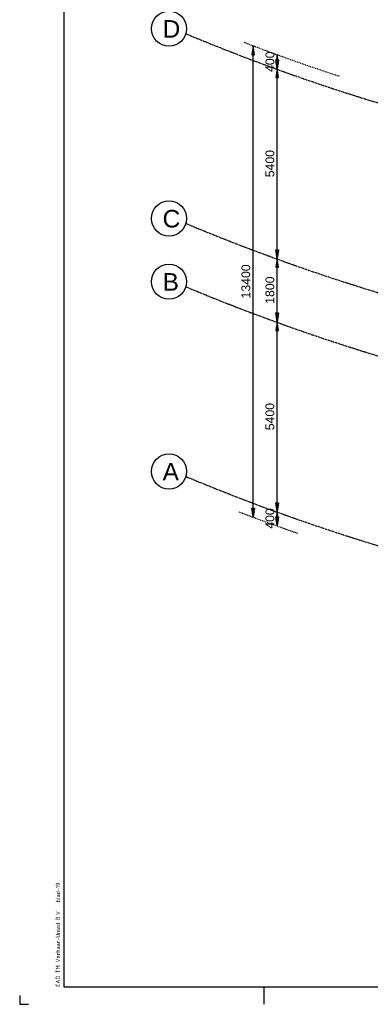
# Model space of a CAD drawing. Extents: x -257677 to 221252, y -185516 to 120782.
# Tile 49 of 171: x -6173 to 3795, y -185516 to -157496. Entities that reach past the tile are written whole.
import ezdxf
from ezdxf.enums import TextEntityAlignment as Align

# ---------------------------------------------------------------- set-up
doc = ezdxf.new("R2010")
doc.units = 0
doc.header["$LTSCALE"] = 50
doc.linetypes.add('CENTER', pattern=[2, 1.25, -0.25, 0.25, -0.25])
doc.linetypes.add('DASHDOT', pattern=[1, 0.5, -0.25, 0, -0.25])
for name, color, linetype in [('KADER', 7, 'CONTINUOUS'), ('MAATVOERING', 1, 'CONTINUOUS'), ('STRAMIEN', 2, 'CENTER')]:
    doc.layers.add(name, color=color, linetype=linetype)
doc.styles.add('ISO25', font='ISO', dxfattribs={"width": 0.9})
doc.styles.get("Standard").update_dxf_attribs({"font": 'ARIAL.TTF'})

# ---------------------------------------------------------------- blocks, each defined once
blk = doc.blocks.new('KADERA0')
at = {"layer": 'KADER', "color": 4}
for p, q in [((25, 831), (25, 10)), ((25, 10), (1179, 10))]:
    blk.add_line(p, q, dxfattribs=at)
at = {"layer": 'KADER', "color": 1}
for p, q in [((139, 0), (139, 10)), ((0, 5), (0, 0)), ((0, 0), (5, 0))]:
    blk.add_line(p, q, dxfattribs=at)

msp = doc.modelspace()

# ---------------------------------------------------------------- linework, layer by layer
at = {"layer": 'MAATVOERING', "linetype": 'Continuous'}
for points in [[(464.8648, -171643.60654), (423.1648, -171393.60654), (506.5648, -171393.60654), (464.8648, -171643.60654), (464.8648, -158243.60654), (423.1648, -158493.60654), (506.5648, -158493.60654), (464.8648, -158243.60654)], [(1148.1648, -158892.00654), (1106.4648, -158642.00654), (1189.7648, -158642.00654), (1148.1648, -158892.00654), (1148.1648, -158492.00654), (1106.4648, -158742.00654), (1189.7648, -158742.00654), (1148.1648, -158492.00654)], [(1148.1648, -164292.00654), (1106.4648, -164042.00654), (1189.7648, -164042.00654), (1148.1648, -164292.00654), (1148.1648, -158892.00654), (1106.4648, -159142.00654), (1189.7648, -159142.00654), (1148.1648, -158892.00654)], [(1148.1648, -166092.00654), (1106.4648, -165842.00654), (1189.7648, -165842.00654), (1148.1648, -166092.00654), (1148.1648, -164292.00654), (1106.4648, -164542.00654), (1189.7648, -164542.00654), (1148.1648, -164292.00654)], [(1148.1648, -171492.00654), (1106.4648, -171242.00654), (1189.7648, -171242.00654), (1148.1648, -171492.00654), (1148.1648, -166092.00654), (1106.4648, -166342.00654), (1189.7648, -166342.00654), (1148.1648, -166092.00654)], [(1148.1648, -171892.00654), (1106.4648, -171642.00654), (1189.7648, -171642.00654), (1148.1648, -171892.00654), (1148.1648, -171492.00654), (1106.4648, -171742.00654), (1189.7648, -171742.00654), (1148.1648, -171492.00654)]]:
    msp.add_lwpolyline(points, dxfattribs=at)
at = {"layer": 'MAATVOERING', "linetype": 'DASHDOT'}
for centre, radius, start, end in [((20592.8648, -105216.30654), 56713.2, 248.927, 251.865), ((20634.8648, -117684.60654), 57614.7, 249.0700000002, 250.862)]:
    msp.add_arc(centre, radius, start, end, dxfattribs=at)
at = {"layer": 'STRAMIEN'}
for points in [[(44181.8648, -159276.50654), (25932.8648, -162080.60654, -0.123), (-1441.0352, -157898.10654)], [(44181.8648, -164676.50654), (25932.8648, -167480.60654, -0.123), (-1441.0352, -163298.10654)], [(44181.8648, -166476.50654), (25942.8648, -169280.60654, -0.123), (-1441.8352, -165098.80654)], [(44181.8648, -171876.50654), (25942.8648, -174680.60654, -0.123), (-1441.0352, -170499.10654)]]:
    msp.add_lwpolyline(points, format="xyb", dxfattribs=at)
at = {"layer": 'STRAMIEN', "color": 2, "linetype": 'Continuous'}
for centre in [(-1925.8352, -157753.00654), (-1925.8352, -163153.00654), (-1925.8352, -164953.00654), (-1925.8352, -170353.00654)]:
    msp.add_circle(centre, 500, dxfattribs=at)

# ---------------------------------------------------------------- block references
at = {"layer": 'KADER', "color": 2, "linetype": 'Continuous', "xscale": 50, "yscale": 50, "zscale": 50}
msp.add_blockref('KADERA0', (-6172.8352, -185516.00654), dxfattribs=at)

# ---------------------------------------------------------------- texts
at = {"layer": 'KADER', "color": 2, "linetype": 'Continuous', "style": 'ISO25', "width": 0.9}
for s, p in [('blad-19', (-5022.8352, -182616.00654)), ('CAD TM Verhaar-Uniad B.V.', (-5022.8352, -185016.00654))]:
    msp.add_text(s, height=125, rotation=90, dxfattribs=at).set_placement(p)
at = {"layer": 'MAATVOERING'}
for s, p in [(' 400 ', (1064.7648, -158692.00654)), (' 5400 ', (1064.7648, -161592.00654)), (' 13400 ', (381.5648, -164943.60654)), (' 1800 ', (1064.7648, -165192.00654)), (' 5400 ', (1064.7648, -168792.00654)), (' 400 ', (1064.7648, -171692.00654))]:
    msp.add_text(s, height=250, rotation=90, dxfattribs=at).set_placement(p, align=Align.CENTER)
at = {"layer": 'STRAMIEN', "color": 3}
for s, p in [('D', (-2110.8352, -158009.00654)), ('C', (-2110.8352, -163409.00654)), ('B', (-2110.8352, -165209.00654)), ('A', (-2110.8352, -170609.00654))]:
    msp.add_text(s, height=500, dxfattribs=at).set_placement(p)

doc.saveas('drawing.dxf')
